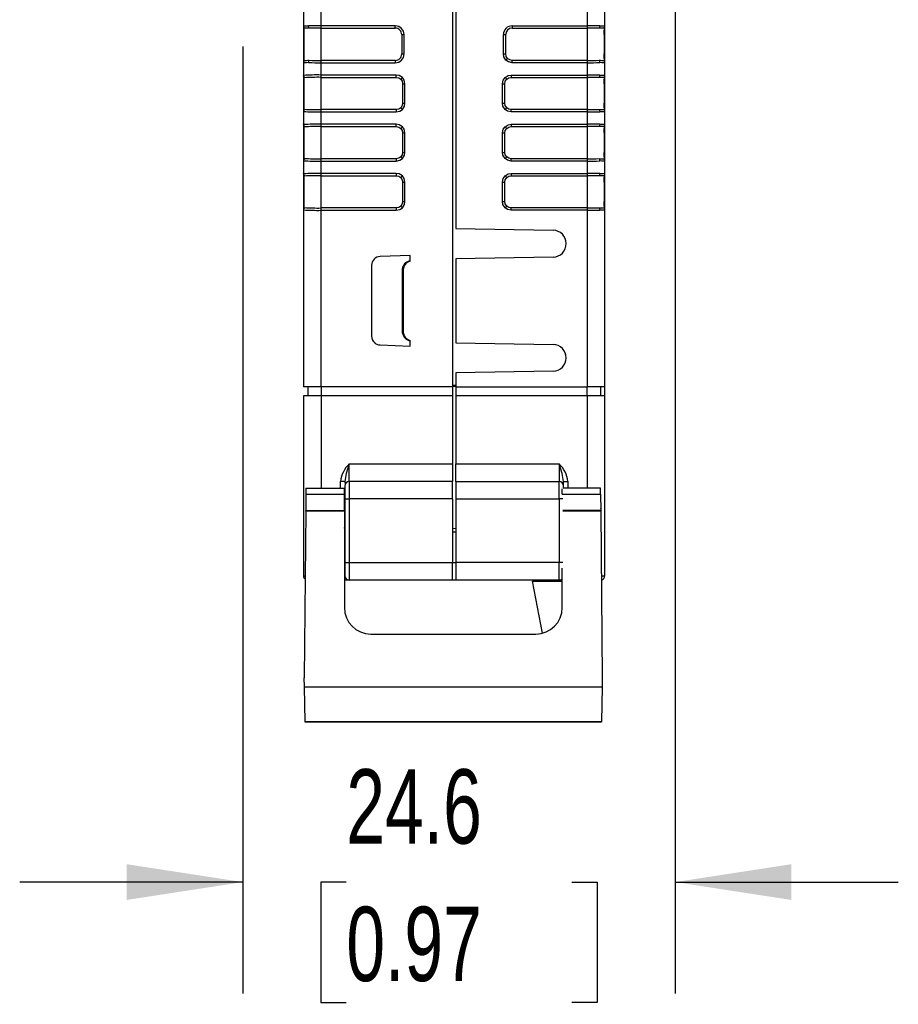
# Model space of a CAD drawing. Header units: millimetres. Extents: x 0 to 559, y 0 to 432.
# Tile 6 of 22: x 137 to 187, y 245 to 301. Entities that reach past the tile are written whole.
import ezdxf

# ---------------------------------------------------------------- set-up
doc = ezdxf.new("R2010")
doc.units = ezdxf.units.MM
doc.header["$LTSCALE"] = 2
doc.layers.add('DIMENSIONS', color=140, linetype='Continuous', lineweight=25)
doc.styles.add('SLDTEXTSTYLE0', font='TXT', dxfattribs={"width": 0.7})
doc.dimstyles.new('SLDDIMSTYLE0', dxfattribs={"dimtxt": 4.316016, "dimasz": 6.604, "dimexe": 0, "dimexo": 0.0625, "dimgap": 1.079004, "dimtad": 0, "dimtih": 1, "dimtoh": 1, "dimdec": 1, "dimrnd": 1e-09, "dimzin": 12, "dimdsep": 46, "dimtxsty": 'SLDTEXTSTYLE0', "dimsah": 1, "dimcen": 0.09, "dimadec": 0, "dimazin": 3, "dimtfac": 1, "dimtdec": 1, "dimtmove": 0, "dimatfit": 0, "dimfxl": 0, "dimfrac": 2, "dimtolj": 1, "dimtzin": 12, "dimarcsym": 0})

# ---------------------------------------------------------------- blocks, each defined once
blk = doc.blocks.new('_D_5')
at = {"layer": 'DIMENSIONS'}
for p, q in [((174.29, 326.875), (174.29, 246.048)), ((149.69, 299.957), (149.69, 246.048)), ((149.69, 252.398), (136.99, 252.398)), ((155.577, 252.398), (154.128, 252.398)), ((154.128, 252.398), (154.128, 245.538)), ((168.403, 252.398), (169.852, 252.398)), ((169.852, 252.398), (169.852, 245.538)), ((174.29, 252.398), (186.99, 252.398)), ((154.128, 245.538), (155.577, 245.538)), ((169.852, 245.538), (168.403, 245.538))]:
    blk.add_line(p, q, dxfattribs=at)
for points in [[(149.69, 252.398), (143.086, 253.414), (143.086, 251.382)], [(174.29, 252.398), (180.894, 251.382), (180.894, 253.414)]]:
    blk.add_solid(points, dxfattribs=at)
at = {"layer": 'DIMENSIONS', "char_height": 4.2333, "attachment_point": 1, "style": 'SLDTEXTSTYLE0'}
for s, insert in [('24.6', (155.577, 258.821)), ('0.97', (155.577, 250.995))]:
    blk.add_mtext(s, dxfattribs=dict(at, insert=insert))

msp = doc.modelspace()

# ---------------------------------------------------------------- linework, layer by layer
for p, q in [((169.29, 310.241), (169.29, 301.142)), ((170.29, 301.142), (170.29, 310.241)), ((153.14, 302.244), (153.14, 301.142)), ((154.14, 301.142), (154.14, 302.192)), ((161.815, 302.142), (161.815, 289.601)), ((161.615, 302.092), (161.615, 280.582)), ((153.14, 301.142), (153.14, 300.643)), ((153.178, 299.173), (153.178, 301.01)), ((158.365, 301.142), (154.14, 301.142)), ((154.14, 301.01), (158.365, 301.01)), ((154.14, 299.173), (154.14, 301.01)), ((158.365, 301.01), (158.365, 301.142)), ((165.014, 301.142), (169.29, 301.142)), ((165.014, 301.142), (165.014, 301.01)), ((165.014, 301.01), (169.29, 301.01)), ((169.29, 301.142), (169.29, 301.01)), ((169.29, 301.01), (169.29, 299.173)), ((170.252, 301.01), (170.252, 299.173)), ((170.29, 300.643), (170.29, 301.142)), ((153.178, 300.643), (153.14, 300.643)), ((153.14, 300.643), (153.14, 299.54)), ((158.732, 300.642), (158.865, 300.642)), ((158.732, 300.642), (158.732, 299.541)), ((158.865, 299.541), (158.865, 300.642)), ((164.514, 299.54), (164.514, 300.643)), ((164.514, 300.643), (164.647, 300.643)), ((164.647, 299.54), (164.647, 300.643)), ((170.252, 300.643), (170.252, 300.902)), ((170.252, 300.643), (170.29, 300.643)), ((170.29, 299.54), (170.29, 300.643)), ((153.178, 299.54), (153.14, 299.54)), ((153.14, 299.54), (153.14, 299.041)), ((158.732, 299.541), (158.865, 299.541)), ((164.514, 299.54), (164.647, 299.54)), ((170.252, 299.54), (170.29, 299.54)), ((170.252, 299.281), (170.252, 299.54)), ((170.29, 299.041), (170.29, 299.54)), ((153.14, 299.041), (153.14, 298.342)), ((154.14, 299.041), (154.14, 299.173)), ((158.365, 299.173), (154.14, 299.173)), ((154.14, 298.342), (154.14, 299.041)), ((154.14, 299.041), (158.365, 299.041)), ((158.365, 299.173), (158.365, 299.041)), ((164.661, 299.187), (164.754, 299.281)), ((165.014, 299.041), (165.014, 299.173)), ((169.29, 299.173), (165.014, 299.173)), ((169.29, 299.041), (165.014, 299.041)), ((169.29, 299.041), (169.29, 298.342)), ((170.29, 298.342), (170.29, 299.041)), ((153.14, 298.342), (153.14, 297.843)), ((153.178, 296.373), (153.178, 298.21)), ((158.416, 298.342), (154.14, 298.342)), ((154.14, 298.21), (158.416, 298.21)), ((154.14, 296.373), (154.14, 298.21)), ((158.416, 298.21), (158.416, 298.342)), ((164.963, 298.342), (169.29, 298.342)), ((164.963, 298.342), (164.963, 298.21)), ((164.963, 298.21), (169.29, 298.21)), ((169.29, 298.342), (169.29, 298.21)), ((169.29, 298.21), (169.29, 296.373)), ((170.252, 298.21), (170.252, 296.373)), ((170.29, 297.843), (170.29, 298.342)), ((153.178, 297.843), (153.14, 297.843)), ((153.14, 297.843), (153.14, 296.74)), ((158.676, 298.102), (158.769, 298.196)), ((158.783, 297.843), (158.916, 297.843)), ((158.783, 297.843), (158.783, 296.74)), ((158.916, 296.74), (158.916, 297.843)), ((164.463, 296.74), (164.463, 297.843)), ((164.463, 297.843), (164.596, 297.843)), ((164.596, 296.74), (164.596, 297.843)), ((164.61, 298.196), (164.703, 298.102)), ((170.252, 297.843), (170.252, 298.102)), ((170.252, 297.843), (170.29, 297.843)), ((170.29, 296.74), (170.29, 297.843)), ((153.178, 296.74), (153.14, 296.74)), ((153.14, 296.74), (153.14, 296.241)), ((158.783, 296.74), (158.916, 296.74)), ((164.463, 296.74), (164.596, 296.74)), ((170.252, 296.74), (170.29, 296.74)), ((170.252, 296.481), (170.252, 296.74)), ((170.29, 296.241), (170.29, 296.74)), ((153.14, 296.241), (153.14, 295.542)), ((154.14, 296.241), (154.14, 296.373)), ((158.416, 296.373), (154.14, 296.373)), ((154.14, 295.542), (154.14, 296.241)), ((154.14, 296.241), (158.416, 296.241)), ((158.416, 296.373), (158.416, 296.241)), ((158.676, 296.481), (158.769, 296.387)), ((164.61, 296.387), (164.703, 296.481)), ((164.963, 296.241), (164.963, 296.373)), ((169.29, 296.373), (164.963, 296.373)), ((169.29, 296.241), (164.963, 296.241)), ((169.29, 296.241), (169.29, 295.542)), ((170.29, 295.542), (170.29, 296.241)), ((153.14, 295.542), (153.14, 295.043)), ((153.178, 293.573), (153.178, 295.41)), ((158.416, 295.542), (154.14, 295.542)), ((154.14, 295.41), (158.416, 295.41)), ((154.14, 293.573), (154.14, 295.41)), ((158.416, 295.41), (158.416, 295.542)), ((158.676, 295.302), (158.769, 295.396)), ((164.61, 295.396), (164.703, 295.302)), ((164.963, 295.542), (169.29, 295.542)), ((164.963, 295.542), (164.963, 295.41)), ((164.963, 295.41), (169.29, 295.41)), ((169.29, 295.542), (169.29, 295.41)), ((169.29, 295.41), (169.29, 293.573)), ((170.252, 295.41), (170.252, 293.573)), ((170.29, 295.043), (170.29, 295.542)), ((153.178, 295.043), (153.14, 295.043)), ((153.14, 295.043), (153.14, 293.94)), ((158.783, 295.043), (158.916, 295.043)), ((158.783, 295.043), (158.783, 293.94)), ((158.916, 293.94), (158.916, 295.043)), ((164.463, 293.94), (164.463, 295.043)), ((164.463, 295.043), (164.596, 295.043)), ((164.596, 293.94), (164.596, 295.043)), ((170.252, 295.043), (170.252, 295.302)), ((170.252, 295.043), (170.29, 295.043)), ((170.29, 293.94), (170.29, 295.043)), ((153.178, 293.94), (153.14, 293.94)), ((153.14, 293.94), (153.14, 293.441)), ((158.783, 293.94), (158.916, 293.94)), ((164.463, 293.94), (164.596, 293.94)), ((170.252, 293.94), (170.29, 293.94)), ((170.252, 293.681), (170.252, 293.94)), ((170.29, 293.441), (170.29, 293.94)), ((153.14, 293.441), (153.14, 292.742)), ((154.14, 293.441), (154.14, 293.573)), ((158.416, 293.573), (154.14, 293.573)), ((154.14, 292.742), (154.14, 293.441)), ((154.14, 293.441), (158.416, 293.441)), ((158.416, 293.573), (158.416, 293.441)), ((158.676, 293.681), (158.769, 293.587)), ((164.61, 293.587), (164.703, 293.681)), ((164.963, 293.441), (164.963, 293.573)), ((169.29, 293.573), (164.963, 293.573)), ((169.29, 293.441), (164.963, 293.441)), ((169.29, 293.441), (169.29, 292.742)), ((170.29, 292.742), (170.29, 293.441)), ((153.14, 292.742), (153.14, 292.243)), ((153.178, 290.773), (153.178, 292.61)), ((158.416, 292.742), (154.14, 292.742)), ((154.14, 292.61), (158.416, 292.61)), ((154.14, 290.773), (154.14, 292.61)), ((158.416, 292.742), (158.416, 292.61)), ((158.676, 292.502), (158.769, 292.596)), ((164.61, 292.596), (164.703, 292.502)), ((164.963, 292.742), (169.29, 292.742)), ((164.963, 292.742), (164.963, 292.61)), ((164.963, 292.61), (169.29, 292.61)), ((169.29, 292.742), (169.29, 292.61)), ((169.29, 292.61), (169.29, 290.773)), ((170.252, 292.61), (170.252, 290.773)), ((170.29, 292.243), (170.29, 292.742)), ((153.178, 292.243), (153.14, 292.243)), ((153.14, 292.243), (153.14, 291.14)), ((158.783, 292.243), (158.916, 292.243)), ((158.783, 292.243), (158.783, 291.14)), ((158.916, 291.14), (158.916, 292.243)), ((164.463, 291.14), (164.463, 292.243)), ((164.463, 292.243), (164.596, 292.243)), ((164.596, 291.14), (164.596, 292.243)), ((170.252, 292.243), (170.252, 292.502)), ((170.252, 292.243), (170.29, 292.243)), ((170.29, 291.14), (170.29, 292.243)), ((153.178, 291.14), (153.14, 291.14)), ((153.14, 291.14), (153.14, 290.641)), ((158.783, 291.14), (158.916, 291.14)), ((164.463, 291.14), (164.596, 291.14)), ((170.252, 291.14), (170.29, 291.14)), ((170.252, 290.881), (170.252, 291.14)), ((170.29, 290.641), (170.29, 291.14)), ((153.14, 290.641), (153.14, 280.582)), ((154.14, 290.641), (154.14, 290.773)), ((158.416, 290.773), (154.14, 290.773)), ((154.14, 280.582), (154.14, 290.641)), ((154.14, 290.641), (158.416, 290.641)), ((158.416, 290.773), (158.416, 290.641)), ((158.676, 290.881), (158.769, 290.787)), ((164.61, 290.787), (164.703, 290.881)), ((164.963, 290.641), (164.963, 290.773)), ((169.29, 290.773), (164.963, 290.773)), ((169.29, 290.641), (164.963, 290.641)), ((169.29, 290.641), (169.29, 280.582)), ((170.29, 280.582), (170.29, 290.641)), ((161.815, 289.601), (167.34, 289.505)), ((159.215, 288.068), (157.498, 288.008)), ((159.215, 287.755), (159.215, 288.068)), ((167.34, 287.978), (161.815, 287.882)), ((161.815, 287.882), (161.815, 283.101)), ((157.015, 287.509), (157.015, 283.474)), ((158.774, 287.334), (158.829, 287.335)), ((158.774, 283.649), (158.774, 287.334)), ((158.829, 283.648), (158.829, 287.335)), ((158.829, 283.648), (158.774, 283.649)), ((159.215, 282.915), (159.215, 283.228)), ((161.815, 283.101), (167.34, 283.005)), ((157.498, 282.975), (159.215, 282.915)), ((167.34, 281.478), (161.815, 281.382)), ((161.815, 281.382), (161.815, 280.582)), ((154.14, 280.582), (153.14, 280.582)), ((153.39, 280.582), (153.39, 280.082)), ((161.615, 280.582), (154.14, 280.582)), ((154.14, 280.582), (154.14, 280.082)), ((161.815, 280.664), (161.615, 280.664)), ((161.815, 280.613), (161.615, 280.613)), ((161.615, 280.582), (161.615, 280.082)), ((161.815, 280.582), (169.29, 280.582)), ((161.815, 280.582), (161.815, 280.082)), ((170.29, 280.582), (169.29, 280.582)), ((169.29, 280.082), (169.29, 280.582)), ((170.04, 280.582), (170.04, 280.082)), ((170.29, 280.082), (170.29, 280.582)), ((153.14, 280.082), (153.14, 269.832)), ((154.14, 280.082), (153.14, 280.082)), ((161.615, 280.082), (154.14, 280.082)), ((154.14, 280.082), (154.14, 274.828)), ((161.615, 280.082), (161.615, 276.207)), ((169.29, 280.082), (161.815, 280.082)), ((161.815, 280.082), (161.815, 276.207)), ((170.29, 280.082), (169.29, 280.082)), ((169.29, 280.082), (169.29, 274.828)), ((170.29, 269.832), (170.29, 280.082)), ((155.74, 275.207), (155.74, 276.207)), ((155.74, 276.207), (161.615, 276.207)), ((161.615, 276.207), (161.615, 275.207)), ((161.815, 276.207), (167.69, 276.207)), ((161.815, 275.207), (161.815, 276.207)), ((167.69, 276.207), (167.69, 275.207)), ((153.281, 274.828), (153.278, 274.483)), ((153.281, 274.828), (155.465, 274.828)), ((155.49, 275.207), (155.24, 275.207)), ((155.24, 274.828), (155.24, 275.207)), ((155.465, 274.483), (155.465, 274.828)), ((155.49, 275.207), (155.49, 275.107)), ((155.49, 274.957), (155.49, 274.207)), ((155.74, 275.207), (155.74, 274.207)), ((161.615, 275.207), (155.74, 275.207)), ((161.615, 274.207), (161.615, 275.207)), ((161.815, 275.207), (167.69, 275.207)), ((161.815, 275.207), (161.815, 274.207)), ((167.69, 274.207), (167.69, 275.207)), ((167.865, 274.483), (167.865, 274.78)), ((170.051, 274.828), (167.924, 274.828)), ((167.94, 274.957), (167.94, 275.207)), ((167.94, 275.207), (168.19, 275.207)), ((167.94, 274.828), (167.94, 274.957)), ((168.19, 275.207), (168.19, 274.828)), ((170.051, 274.483), (170.048, 274.827)), ((153.278, 274.483), (153.27, 273.552)), ((153.278, 274.483), (155.465, 274.483)), ((155.465, 273.552), (155.465, 274.483)), ((155.465, 274.402), (155.49, 274.402)), ((155.465, 274.195), (155.49, 274.194)), ((155.49, 274.207), (155.74, 274.207)), ((155.49, 274.207), (155.49, 270.582)), ((155.74, 274.207), (155.74, 270.582)), ((161.615, 274.207), (155.74, 274.207)), ((161.615, 274.207), (161.615, 270.582)), ((161.815, 274.207), (167.69, 274.207)), ((161.815, 274.207), (161.815, 270.582)), ((167.69, 274.207), (167.69, 270.582)), ((167.908, 274.207), (167.69, 274.207)), ((167.866, 274.483), (170.051, 274.483)), ((170.051, 274.483), (170.06, 273.552)), ((153.269, 273.52), (153.27, 273.552)), ((153.27, 273.552), (155.465, 273.552)), ((155.465, 273.552), (155.465, 273.52)), ((170.06, 273.552), (167.908, 273.552)), ((170.06, 273.552), (170.06, 273.52)), ((153.269, 273.52), (153.186, 264.02)), ((155.465, 273.52), (153.269, 273.52)), ((155.465, 273.52), (155.465, 268.02)), ((170.06, 273.52), (167.908, 273.52)), ((170.06, 273.52), (170.143, 264.02)), ((155.465, 272.845), (155.49, 272.845)), ((155.465, 272.761), (155.49, 272.761)), ((161.615, 272.53), (161.815, 272.544)), ((161.615, 272.332), (161.815, 272.332)), ((155.49, 270.582), (155.74, 270.582)), ((155.49, 270.582), (155.49, 269.832)), ((155.74, 270.582), (161.615, 270.582)), ((155.74, 270.582), (155.74, 269.582)), ((161.615, 270.596), (161.815, 270.582)), ((161.615, 269.582), (161.615, 270.582)), ((167.69, 270.582), (161.815, 270.582)), ((161.815, 270.582), (161.815, 269.582)), ((167.69, 269.582), (167.69, 270.582)), ((167.908, 270.582), (167.69, 270.582)), ((167.865, 268.02), (167.865, 270.264)), ((153.14, 269.832), (153.237, 269.832)), ((155.49, 269.832), (155.465, 269.832)), ((170.092, 269.832), (170.29, 269.832)), ((155.74, 269.582), (155.465, 269.582)), ((161.615, 269.582), (155.74, 269.582)), ((161.815, 269.582), (161.615, 269.582)), ((167.69, 269.582), (161.815, 269.582)), ((166.165, 269.52), (167.865, 269.52)), ((166.739, 266.567), (166.165, 269.52)), ((167.865, 269.582), (167.69, 269.582)), ((156.965, 266.52), (166.365, 266.52)), ((153.195, 263.52), (153.186, 264.02)), ((170.143, 264.02), (170.134, 263.52)), ((153.23, 261.52), (153.195, 263.52)), ((153.195, 263.52), (170.134, 263.52)), ((170.134, 263.52), (170.099, 261.52)), ((170.099, 261.52), (153.23, 261.52)), ((153.23, 261.51), (153.23, 261.52)), ((170.099, 261.51), (153.23, 261.51)), ((155.83, 261.5), (155.83, 261.51)), ((156.59, 261.5), (155.83, 261.5)), ((156.59, 261.5), (156.59, 261.51)), ((157.061, 261.5), (156.59, 261.5)), ((157.258, 261.5), (157.258, 261.51)), ((157.807, 261.5), (157.258, 261.5)), ((157.807, 261.5), (157.807, 261.51)), ((158.077, 261.5), (157.807, 261.5)), ((158.077, 261.5), (158.077, 261.51)), ((158.602, 261.5), (158.602, 261.51)), ((159.237, 261.5), (158.602, 261.5)), ((159.237, 261.5), (159.237, 261.51)), ((159.49, 261.5), (159.49, 261.51)), ((160.034, 261.5), (159.49, 261.5)), ((160.034, 261.5), (160.034, 261.51)), ((160.575, 261.5), (160.034, 261.5)), ((160.575, 261.5), (160.575, 261.51)), ((160.77, 261.5), (160.77, 261.51)), ((161.376, 261.5), (160.77, 261.5)), ((161.376, 261.5), (161.376, 261.51)), ((161.787, 261.5), (161.376, 261.5)), ((161.787, 261.5), (161.787, 261.51)), ((161.958, 261.5), (161.787, 261.5)), ((161.958, 261.5), (161.958, 261.51)), ((162.094, 261.5), (162.094, 261.51)), ((163.335, 261.5), (162.094, 261.5)), ((163.335, 261.5), (163.335, 261.51)), ((163.546, 261.5), (163.546, 261.51)), ((164.592, 261.5), (163.546, 261.5)), ((164.592, 261.5), (164.592, 261.51)), ((164.881, 261.5), (164.881, 261.51)), ((165.641, 261.5), (164.881, 261.5)), ((165.641, 261.5), (165.641, 261.51)), ((166.112, 261.5), (165.641, 261.5)), ((166.315, 261.5), (166.315, 261.51)), ((166.317, 261.5), (166.317, 261.51)), ((166.918, 261.5), (166.317, 261.5)), ((166.918, 261.5), (166.918, 261.51)), ((167.488, 261.5), (166.918, 261.5)), ((167.499, 261.5), (167.499, 261.51)), ((167.546, 261.5), (167.546, 261.51)), ((170.099, 261.51), (170.099, 261.52))]:
    msp.add_line(p, q)
at = {"flags": 128}
for points in [[(153.14, 301.142), (153.212, 301.14), (153.304, 301.138), (153.433, 301.135)], [(153.46, 301.002), (153.439, 301.068), (153.433, 301.135)], [(154.14, 301.01), (154.14, 301.025), (154.14, 301.04), (154.14, 301.057), (154.14, 301.073), (154.14, 301.09), (154.14, 301.107), (154.14, 301.125), (154.14, 301.142)], [(169.997, 301.135), (169.991, 301.068), (169.971, 301.002)], [(169.997, 301.135), (170.126, 301.138), (170.218, 301.14), (170.29, 301.142)], [(164.661, 299.187), (164.544, 299.37), (164.514, 299.54)], [(164.754, 299.281), (164.675, 299.4), (164.647, 299.54)], [(153.433, 299.048), (153.304, 299.045), (153.212, 299.043), (153.14, 299.041)], [(153.433, 299.048), (153.439, 299.115), (153.46, 299.181)], [(165.014, 299.041), (164.802, 299.088), (164.661, 299.187)], [(165.014, 299.173), (164.874, 299.201), (164.754, 299.281)], [(169.29, 299.173), (169.29, 299.158), (169.29, 299.143), (169.29, 299.126), (169.29, 299.11), (169.29, 299.093), (169.29, 299.076), (169.29, 299.058), (169.29, 299.041)], [(169.97, 299.181), (169.991, 299.115), (169.997, 299.048)], [(170.29, 299.041), (170.218, 299.043), (170.126, 299.045), (169.997, 299.048)], [(153.141, 298.317), (153.14, 298.331), (153.14, 298.342)], [(154.14, 298.21), (154.14, 298.225), (154.14, 298.24), (154.14, 298.257), (154.14, 298.273), (154.14, 298.29), (154.14, 298.307), (154.14, 298.325), (154.14, 298.342)], [(158.769, 298.196), (158.585, 298.313), (158.416, 298.342)], [(158.416, 298.21), (158.557, 298.182), (158.676, 298.102)], [(164.61, 298.196), (164.793, 298.312), (164.963, 298.342)], [(164.703, 298.102), (164.823, 298.182), (164.963, 298.21)], [(169.997, 298.335), (169.991, 298.268), (169.971, 298.202)], [(169.997, 298.335), (170.126, 298.338), (170.218, 298.34), (170.29, 298.342)], [(158.676, 298.102), (158.755, 297.983), (158.783, 297.843)], [(158.916, 297.843), (158.868, 298.055), (158.769, 298.196)], [(164.463, 297.843), (164.51, 298.054), (164.61, 298.196)], [(164.596, 297.843), (164.624, 297.983), (164.703, 298.102)], [(158.783, 296.74), (158.755, 296.6), (158.676, 296.481)], [(158.769, 296.387), (158.886, 296.571), (158.916, 296.74)], [(164.61, 296.387), (164.493, 296.57), (164.463, 296.74)], [(164.703, 296.481), (164.624, 296.6), (164.596, 296.74)], [(153.141, 296.266), (153.14, 296.252), (153.14, 296.241)], [(158.676, 296.481), (158.557, 296.401), (158.416, 296.373)], [(158.416, 296.241), (158.629, 296.288), (158.769, 296.387)], [(164.963, 296.241), (164.751, 296.288), (164.61, 296.387)], [(164.963, 296.373), (164.823, 296.401), (164.703, 296.481)], [(169.29, 296.373), (169.29, 296.358), (169.29, 296.343), (169.29, 296.326), (169.29, 296.31), (169.29, 296.293), (169.29, 296.276), (169.29, 296.258), (169.29, 296.241)], [(169.97, 296.381), (169.991, 296.315), (169.997, 296.248)], [(170.29, 296.241), (170.218, 296.243), (170.126, 296.245), (169.997, 296.248)], [(153.141, 295.517), (153.14, 295.531), (153.14, 295.542)], [(154.14, 295.41), (154.14, 295.425), (154.14, 295.44), (154.14, 295.457), (154.14, 295.473), (154.14, 295.49), (154.14, 295.507), (154.14, 295.525), (154.14, 295.542)], [(158.769, 295.396), (158.585, 295.513), (158.416, 295.542)], [(158.416, 295.41), (158.557, 295.382), (158.676, 295.302)], [(158.916, 295.043), (158.868, 295.255), (158.769, 295.396)], [(164.463, 295.043), (164.51, 295.254), (164.61, 295.396)], [(164.61, 295.396), (164.793, 295.512), (164.963, 295.542)], [(164.703, 295.302), (164.823, 295.382), (164.963, 295.41)], [(169.997, 295.535), (169.991, 295.468), (169.971, 295.402)], [(169.997, 295.535), (170.126, 295.538), (170.218, 295.54), (170.29, 295.542)], [(158.676, 295.302), (158.755, 295.183), (158.783, 295.043)], [(164.596, 295.043), (164.624, 295.183), (164.703, 295.302)], [(158.783, 293.94), (158.755, 293.8), (158.676, 293.681)], [(158.769, 293.587), (158.886, 293.771), (158.916, 293.94)], [(164.61, 293.587), (164.493, 293.77), (164.463, 293.94)], [(164.703, 293.681), (164.624, 293.8), (164.596, 293.94)], [(153.141, 293.466), (153.14, 293.452), (153.14, 293.441)], [(158.676, 293.681), (158.557, 293.601), (158.416, 293.573)], [(158.416, 293.441), (158.629, 293.488), (158.769, 293.587)], [(164.963, 293.441), (164.751, 293.488), (164.61, 293.587)], [(164.963, 293.573), (164.823, 293.601), (164.703, 293.681)], [(169.29, 293.573), (169.29, 293.558), (169.29, 293.543), (169.29, 293.526), (169.29, 293.51), (169.29, 293.493), (169.29, 293.476), (169.29, 293.458), (169.29, 293.441)], [(169.97, 293.581), (169.991, 293.515), (169.997, 293.448)], [(170.29, 293.441), (170.218, 293.443), (170.126, 293.445), (169.997, 293.448)], [(153.141, 292.717), (153.14, 292.731), (153.14, 292.742)], [(154.14, 292.61), (154.14, 292.625), (154.14, 292.64), (154.14, 292.657), (154.14, 292.673), (154.14, 292.69), (154.14, 292.707), (154.14, 292.725), (154.14, 292.742)], [(158.769, 292.596), (158.585, 292.713), (158.416, 292.742)], [(158.416, 292.61), (158.557, 292.582), (158.676, 292.502)], [(158.916, 292.243), (158.868, 292.455), (158.769, 292.596)], [(164.463, 292.243), (164.51, 292.454), (164.61, 292.596)], [(164.61, 292.596), (164.793, 292.712), (164.963, 292.742)], [(164.703, 292.502), (164.823, 292.582), (164.963, 292.61)], [(169.997, 292.735), (169.991, 292.668), (169.971, 292.602)], [(169.997, 292.735), (170.126, 292.738), (170.218, 292.74), (170.29, 292.742)], [(158.676, 292.502), (158.755, 292.383), (158.783, 292.243)], [(164.596, 292.243), (164.624, 292.383), (164.703, 292.502)], [(158.783, 291.14), (158.755, 291), (158.676, 290.881)], [(158.769, 290.787), (158.886, 290.971), (158.916, 291.14)], [(164.61, 290.787), (164.493, 290.97), (164.463, 291.14)], [(164.703, 290.881), (164.624, 291), (164.596, 291.14)], [(153.141, 290.666), (153.14, 290.652), (153.14, 290.641)], [(158.676, 290.881), (158.557, 290.801), (158.416, 290.773)], [(158.416, 290.641), (158.629, 290.688), (158.769, 290.787)], [(164.963, 290.641), (164.751, 290.688), (164.61, 290.787)], [(164.963, 290.773), (164.823, 290.801), (164.703, 290.881)], [(169.29, 290.773), (169.29, 290.758), (169.29, 290.743), (169.29, 290.726), (169.29, 290.71), (169.29, 290.693), (169.29, 290.676), (169.29, 290.658), (169.29, 290.641)], [(169.97, 290.781), (169.991, 290.715), (169.997, 290.648)], [(170.29, 290.641), (170.218, 290.643), (170.126, 290.645), (169.997, 290.648)], [(159.215, 287.774), (159.025, 287.688), (158.893, 287.587), (158.804, 287.463), (158.782, 287.398), (158.774, 287.334)], [(155.74, 276.207), (155.572, 275.649), (155.49, 275.207)], [(167.94, 275.207), (167.858, 275.649), (167.69, 276.207)], [(155.49, 274.674), (155.474, 274.597), (155.465, 274.581)], [(155.49, 272.489), (155.474, 272.567), (155.465, 272.582)]]:
    msp.add_lwpolyline(points, dxfattribs=at)
for centre, radius, start, end in [((153.39, 301.142), 0.25, 180, 212.0484), ((152.965, 288.052), 12.959, 87.8123, 89.058), ((154.089, 273.23), 27.912, 89.8958, 91.3474), ((154.046, 279.238), 21.772, 89.7527, 91.5431), ((158.364, 300.641), 0.501, 0.0954, 89.8697), ((158.366, 300.643), 0.367, 359.8364, 90.1161), ((165.013, 300.643), 0.499, 89.8998, 180.1002), ((165.015, 300.642), 0.368, 90.0927, 179.9073), ((169.341, 273.219), 27.924, 88.6529, 90.104), ((169.412, 281.736), 19.274, 88.34, 90.3632), ((170.504, 286.662), 14.35, 91.0062, 92.1302), ((170.04, 301.142), 0.25, 327.9516, 360), ((158.364, 299.542), 0.501, 270.1332, 359.9017), ((158.365, 299.54), 0.367, 269.9429, 0.1046), ((153.39, 299.041), 0.25, 147.9516, 180), ((152.926, 313.537), 14.366, 271.0069, 272.1296), ((154.089, 326.965), 27.924, 268.6529, 270.104), ((154.018, 318.452), 19.279, 268.3402, 270.3629), ((169.412, 318.452), 19.279, 269.6369, 271.6589), ((169.341, 326.965), 27.924, 269.896, 271.3471), ((170.509, 313.754), 14.583, 267.8817, 268.9887), ((170.04, 299.041), 0.25, 0, 32.0485), ((153.9, 287.912), 10.433, 88.6831, 94.1716), ((153.39, 298.342), 0.25, 185.7129, 218.1072), ((153.966, 285.022), 13.189, 89.2454, 93.3596), ((169.341, 270.43), 27.912, 88.6526, 90.1042), ((169.412, 278.936), 19.274, 88.34, 90.3632), ((170.504, 283.862), 14.35, 91.0062, 92.1302), ((170.04, 298.342), 0.25, 327.9516, 360), ((153.39, 296.241), 0.25, 141.9033, 174.2871), ((153.9, 306.671), 10.433, 265.8284, 271.3169), ((153.928, 307.874), 11.503, 266.3403, 271.058), ((169.412, 315.652), 19.279, 269.6369, 271.6589), ((169.341, 324.165), 27.924, 269.896, 271.3471), ((170.509, 310.954), 14.583, 267.8817, 268.9887), ((170.04, 296.241), 0.25, 0, 32.0485), ((153.9, 285.112), 10.433, 88.6831, 94.1716), ((153.39, 295.542), 0.25, 185.7129, 218.1072), ((153.966, 282.222), 13.189, 89.2454, 93.3596), ((169.341, 267.619), 27.924, 88.6529, 90.104), ((169.412, 276.136), 19.274, 88.34, 90.3632), ((170.504, 281.062), 14.35, 91.0062, 92.1302), ((170.04, 295.542), 0.25, 327.9516, 360), ((153.39, 293.441), 0.25, 141.9033, 174.2871), ((153.9, 303.871), 10.433, 265.8284, 271.3169), ((153.928, 305.074), 11.503, 266.3403, 271.058), ((169.412, 312.852), 19.279, 269.6369, 271.6589), ((169.341, 321.365), 27.924, 269.896, 271.3471), ((170.509, 308.154), 14.583, 267.8817, 268.9887), ((170.04, 293.441), 0.25, 0, 32.0485), ((153.9, 282.312), 10.433, 88.6831, 94.1716), ((153.39, 292.742), 0.25, 185.7129, 218.1072), ((153.966, 279.422), 13.189, 89.2454, 93.3596), ((169.341, 264.819), 27.924, 88.6529, 90.104), ((169.412, 273.336), 19.274, 88.34, 90.3632), ((170.504, 278.262), 14.35, 91.0062, 92.1302), ((170.04, 292.742), 0.25, 327.9516, 0), ((153.39, 290.641), 0.25, 141.9033, 174.2871), ((153.9, 301.071), 10.433, 265.8284, 271.3169), ((153.928, 302.274), 11.503, 266.3403, 271.058), ((169.412, 310.052), 19.279, 269.6369, 271.6589), ((169.341, 318.565), 27.924, 269.896, 271.3471), ((170.509, 305.354), 14.583, 267.8817, 268.9887), ((170.04, 290.641), 0.25, 0, 32.0485), ((167.327, 288.742), 0.763, 271, 89), ((157.515, 287.509), 0.5, 92, 180), ((159.332, 287.259), 0.509, 103.3211, 171.4555), ((159.305, 283.74), 0.539, 189.7488, 260.36), ((159.316, 283.709), 0.491, 187.0925, 258.1309), ((157.515, 283.474), 0.5, 180, 268), ((167.327, 282.242), 0.763, 271, 89), ((156.983, 274.96), 1.76, 134.9196, 171.9503), ((166.493, 274.983), 1.712, 7.5014, 45.6286), ((155.74, 274.957), 0.25, 90, 180), ((167.69, 274.957), 0.25, 0, 90), ((169.813, 273.589), 0.259, 347.9424, 18.2988), ((153.39, 269.832), 0.25, 180, 231.8074), ((155.74, 269.832), 0.25, 180, 270), ((167.69, 269.832), 0.25, 270, 314.2988), ((170.04, 269.832), 0.25, 282.5192, 0), ((156.965, 268.02), 1.5, 180, 270), ((166.365, 268.02), 1.5, 270, 0)]:
    msp.add_arc(centre, radius, start, end)

# ---------------------------------------------------------------- dimensions: what is measured, and where the dimension line sits
at = {"layer": 'DIMENSIONS'}
dim = msp.add_linear_dim(base=(174.29, 252.398), p1=(149.69, 302.497), p2=(174.29, 329.415), angle=0, dimstyle='SLDDIMSTYLE0', dxfattribs=at)
dim.commit()
dim.dimension.update_dxf_attribs({"geometry": '_D_5', "text_midpoint": (161.99, 252.398), "dimtype": 160})

doc.saveas('drawing.dxf')
